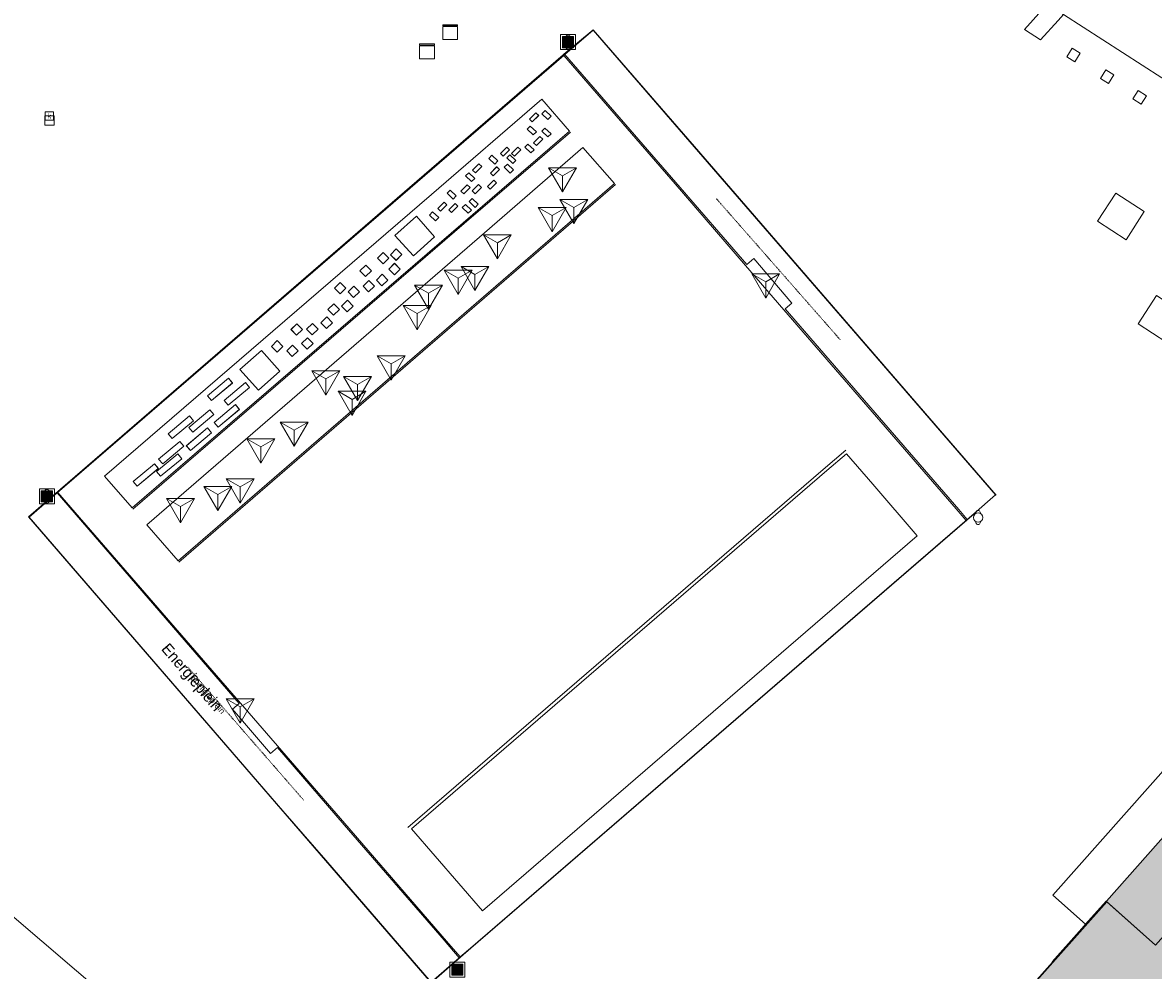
# Model space of a CAD drawing. Header units: millimetres. Extents: x 37131378 to 37737458, y 18584386 to 19114224.
# Tile 35 of 86: x 37468484 to 37529168, y 18963140 to 19013998. Entities that reach past the tile are written whole.
import ezdxf
from ezdxf.enums import TextEntityAlignment as Align

# ---------------------------------------------------------------- set-up
doc = ezdxf.new("R2010")
doc.units = ezdxf.units.MM
doc.header["$LTSCALE"] = 50
doc.linetypes.add('DGN Style 4', pattern=[1.683272, 0.84111, -0.420555, 0.001051, -0.420555])
for name, color, linetype, lineweight in [('afvalbak', 7, 'Continuous', 0), ('B2-WE-IE-MEUBILAIR_WEGMEUBILAIR-S', 252, 'Continuous', 25), ('B2-WE-OG-BEBOUWING-GV', 252, 'Continuous', 13), ('B2-WE-OG-TERREIN_CULTUURSCHEIDING-GV', 252, 'Continuous', 18), ('B2-WE-OG-TOPOGRAFIE-T18', 252, 'Continuous', 18), ('B2-WE-RI-GWA_KOLK-S', 252, 'Continuous', 25), ('B2-WE-RI-HWA_GOOT_LIJNGOOT-G', 252, 'Continuous', 18), ('B2-WE-VH-VERHARDING_ASFALT-GV', 252, 'Continuous', 18), ('B2-WE-VH-VERHARDING_BETON-GV', 252, 'Continuous', 18), ('B2-WE-VH-VERHARDING_STRAATBAKSTEEN-GV', 252, 'Continuous', 18), ('B2-WE-VH-VERHARDING_TEGEL_RUBBER-GV', 252, 'Continuous', 18), ('Bandenlijnen nieuwe situatie', 7, 'Continuous', 13), ('bank', 7, 'Continuous', 0), ('gesloten verharding', 7, 'Continuous', 0), ('Hek', 30, 'DGN Style 4', 0), ('kolk', 7, 'Continuous', 0), ('Lijnafwatering', 7, 'Continuous', 0), ('Openbare_ruimtenaam', 7, 'Continuous', 0), ('pand', 7, 'Continuous', 0), ('speelvoorziening', 7, 'Continuous', 0), ('Voetgangersgebied', 7, 'Continuous', 0), ('Voetpad', 7, 'Continuous', 0)]:
    doc.layers.add(name, color=color, linetype=linetype, lineweight=lineweight)
doc.layers.add('N-XX-OG-TOPOGRAFIE_BEBOUWING-V', color=7, linetype='Continuous', lineweight=18, true_color=0x7b1315)
doc.styles.add('NLCS-ISO', font='txt')
doc.styles.add('NLCS-ISO-M200-T18', font='txt', dxfattribs={"height": 0.36})

# ---------------------------------------------------------------- blocks, each defined once
blk = doc.blocks.new('SIE-WEG_AFVALBAK-SO')
at = {"linetype": 'ByBlock', "lineweight": 18}
h = blk.add_hatch(color=0, dxfattribs=at)
h.dxf.hatch_style = 1
h.paths.add_polyline_path([(-1.5, -1.5), (1.5, -1.5), (1.5, 1.5), (-1.5, 1.5)])
at = {"color": 0, "linetype": 'ByBlock', "lineweight": 18}
for points in [[(-2, -2), (2, -2), (2, 2), (-2, 2)], [(-1.5, -1.5), (1.5, -1.5), (1.5, 1.5), (-1.5, 1.5)]]:
    blk.add_lwpolyline(points, close=True, dxfattribs=at)
blk = doc.blocks.new('SKL-DATA_KAST-SO')
at = {"color": 0, "linetype": 'ByBlock', "lineweight": 18}
for points in [[(-2, 2), (2, 2), (2, 1.68), (-2, 1.68)], [(-2, 1.52), (2, 1.52), (2, -2), (-2, -2)]]:
    blk.add_lwpolyline(points, close=True, dxfattribs=at)
blk = doc.blocks.new('SRI-KOLK-SO')
at = {"color": 0, "linetype": 'ByBlock', "lineweight": 18}
blk.add_lwpolyline([(-1.125, -1.125), (1.125, -1.125), (1.125, 1.125), (-1.125, 1.125)], close=True, dxfattribs=at)
at = {"color": 0, "linetype": 'ByBlock', "lineweight": 18, "style": 'NLCS-ISO'}
blk.add_text('k', height=1.5, dxfattribs=at).set_placement((0, 0), align=Align.MIDDLE_CENTER)
blk = doc.blocks.new('BGT_DRD_ACAD_3_FMEBLOCK3135')
at = {"layer": 'gesloten verharding', "color": 255}
for points in [[(6.77, 4.339), (12.473, 9.253), (10.995, 10.969), (5.064, 5.859), (-12.474, -9.252), (-10.996, -10.968)], [(10.993, 10.189), (11.16, 10.357), (11.485, 10.051), (11.315, 9.882)], [(10.329, 9.903), (10.668, 10.242), (10.819, 10.096), (10.479, 9.758)], [(10.204, 9.36), (10.371, 9.528), (10.696, 9.223), (10.526, 9.054)], [(10.989, 9.248), (11.157, 9.416), (11.482, 9.111), (11.312, 8.941)], [(10.079, 8.392), (10.246, 8.56), (10.571, 8.255), (10.401, 8.085)], [(10.55, 8.628), (10.889, 8.968), (11.04, 8.822), (10.699, 8.483)], [(8.141, 7.793), (8.308, 7.961), (8.633, 7.656), (8.464, 7.486)], [(8.77, 8.055), (9.109, 8.394), (9.26, 8.248), (8.92, 7.91)], [(9.109, 7.822), (9.276, 7.99), (9.601, 7.685), (9.431, 7.515)], [(9.364, 8.052), (9.703, 8.391), (9.854, 8.245), (9.514, 7.907)], [(7.271, 7.159), (7.611, 7.498), (7.761, 7.352), (7.421, 7.014)], [(8.226, 6.995), (8.565, 7.335), (8.716, 7.189), (8.375, 6.85)], [(8.974, 7.313), (9.141, 7.481), (9.466, 7.176), (9.296, 7.006)], [(6.897, 6.857), (7.064, 7.025), (7.389, 6.72), (7.22, 6.55)], [(5.903, 5.919), (6.071, 6.087), (6.396, 5.782), (6.226, 5.612)], [(6.647, 6.041), (6.986, 6.38), (7.137, 6.234), (6.797, 5.896)], [(7.256, 6.043), (7.595, 6.383), (7.746, 6.237), (7.406, 5.898)], [(8.072, 6.282), (8.411, 6.622), (8.562, 6.476), (8.222, 6.138)], [(7.083, 5.471), (7.25, 5.639), (7.575, 5.334), (7.406, 5.164)], [(4.962, 4.751), (5.129, 4.919), (5.454, 4.614), (5.285, 4.444)], [(5.402, 5.101), (5.741, 5.441), (5.892, 5.295), (5.552, 4.956)], [(5.998, 5.035), (6.337, 5.375), (6.488, 5.229), (6.148, 4.891)], [(6.716, 5.155), (6.884, 5.323), (7.208, 5.017), (7.039, 4.848)], [(3.102, 3.661), (4.261, 4.69), (5.236, 3.587), (4.099, 2.562)], [(2.17, 2.434), (2.481, 2.746), (2.785, 2.437), (2.471, 2.131)], [(2.863, 2.625), (3.174, 2.936), (3.478, 2.628), (3.164, 2.321)], [(1.23, 1.75), (1.541, 2.062), (1.844, 1.753), (1.53, 1.447)], [(2.779, 1.848), (3.09, 2.16), (3.393, 1.852), (3.08, 1.545)], [(1.393, 0.935), (1.704, 1.246), (2.007, 0.938), (1.693, 0.631)], [(2.11, 1.262), (2.421, 1.574), (2.724, 1.265), (2.411, 0.959)], [(-0.138, 0.822), (0.172, 1.133), (0.476, 0.825), (0.162, 0.518)], [(0.588, 0.624), (0.898, 0.936), (1.202, 0.627), (0.888, 0.321)], [(0.244, -0.135), (0.555, 0.177), (0.859, -0.132), (0.545, -0.438)], [(-0.488, -0.319), (-0.177, -0.007), (0.127, -0.316), (-0.187, -0.622)], [(-2.472, -1.398), (-2.162, -1.087), (-1.858, -1.395), (-2.172, -1.702)], [(-1.633, -1.373), (-1.323, -1.061), (-1.019, -1.369), (-1.333, -1.676)], [(-0.867, -1.027), (-0.557, -0.716), (-0.253, -1.024), (-0.567, -1.331)], [(-3.518, -2.299), (-3.207, -1.987), (-2.904, -2.296), (-3.217, -2.602)], [(-2.704, -2.543), (-2.393, -2.231), (-2.089, -2.539), (-2.403, -2.846)], [(-1.905, -2.146), (-1.595, -1.835), (-1.291, -2.143), (-1.605, -2.45)], [(-5.21, -3.544), (-4.051, -2.514), (-3.076, -3.618), (-4.214, -4.642)], [(-6.742, -5.208), (-6.959, -4.957), (-5.819, -4.001), (-5.606, -4.261)], [(-5.843, -5.45), (-6.061, -5.199), (-4.921, -4.243), (-4.707, -4.503)], [(-6.381, -6.629), (-6.598, -6.378), (-5.459, -5.422), (-5.245, -5.682)], [(-8.85, -7.233), (-9.067, -6.982), (-7.927, -6.026), (-7.713, -6.286)], [(-7.744, -6.9), (-7.962, -6.649), (-6.822, -5.693), (-6.608, -5.953)], [(-7.872, -7.882), (-8.089, -7.631), (-6.949, -6.675), (-6.735, -6.935)], [(-9.357, -8.602), (-9.575, -8.351), (-8.435, -7.394), (-8.221, -7.655)], [(-9.476, -9.269), (-9.693, -9.018), (-8.553, -8.062), (-8.339, -8.322)], [(-10.728, -9.799), (-10.945, -9.548), (-9.805, -8.592), (-9.592, -8.852)]]:
    blk.add_lwpolyline(points, close=True, dxfattribs=at)
blk = doc.blocks.new('BGT_DRD_ACAD_3_FMEBLOCK8997')
at = {"layer": 'Voetgangersgebied', "color": 255}
for points in [[(-0.5065, -46.7055), (1.3015, -37.9915), (13.8435, -48.7065)], [(58.8695, -45.9825), (60.8995, -43.7015), (60.8625, -43.6685), (62.4635, -41.8695), (62.6575, -41.6505), (60.9055, -40.0915), (69.9265, -29.9145)], [(69.9215, 1.7395), (61.4745, 7.1715)], [(61.1785, 6.8445), (60.2395, 5.8065), (59.3785, 6.3685), (60.3125, 7.3945)]]:
    blk.add_lwpolyline(points, dxfattribs=at)
for points in [[(7.4755, -18.4985), (26.8005, -1.8145), (34.6615, 4.9725), (34.7185, 5.0215), (36.2305, 6.3305), (41.6555, 0.0635), (57.8225, -18.6115), (56.6585, -19.6195), (56.3105, -19.9205), (29.6465, -42.9305), (29.1015, -43.4015), (29.0435, -43.4515), (27.5325, -44.7575), (21.8795, -38.2165), (19.5815, -35.5595), (5.9645, -19.8045)], [(62.0885, 4.6265), (61.6505, 4.8975), (61.9385, 5.3625), (62.3765, 5.0915)], [(63.8895, 3.4715), (63.4645, 3.7365), (63.7485, 4.1915), (64.1735, 3.9265)], [(65.6405, 2.3545), (65.1935, 2.6365), (65.4755, 3.0845), (65.9225, 2.8025)], [(64.8355, -4.9145), (63.3035, -3.9285), (64.2755, -2.4185), (65.8075, -3.4045)], [(67.0205, -10.4325), (65.4765, -9.4345), (66.4625, -7.9085), (68.0065, -8.9065)]]:
    blk.add_lwpolyline(points, close=True, dxfattribs=at)

msp = doc.modelspace()

# ---------------------------------------------------------------- hatches: boundary and pattern name
at = {"layer": 'N-XX-OG-TOPOGRAFIE_BEBOUWING-V'}
h = msp.add_hatch(color=253, dxfattribs=at)
h.dxf.hatch_style = 1
h.paths.add_polyline_path([(37535957.2998, 18972006.6936), (37533312.596, 18974360.2287), (37526646.5547, 18966839.1383), (37529276.1828, 18964499.0191)], flags=17)
h.paths.add_polyline_path([(37557985.695, 18957687.3384), (37560739.6901, 18955257.3361), (37570638.6922, 18966512.3365), (37557015.6973, 18978570.3379), (37557203.6934, 18979998.337), (37556643.6964, 18980998.337), (37556161.6947, 18981278.3355), (37555695.6958, 18981434.3412), (37555203.6934, 18981433.3358), (37554738.6923, 18981275.342), (37554405.6966, 18981023.3426), (37554366.3237, 18980981.3389), (37551801.6902, 18978245.3398), (37548702.9388, 18980981.3389), (37543421.6943, 18985644.3396), (37543420.9914, 18985643.555), (37539272.062, 18980981.3389), (37536281.8712, 18977621.2152), (37533312.8055, 18974360.0422), (37533394.9791, 18974286.9156), (37535957.2998, 18972006.6936), (37529276.1828, 18964499.0191), (37526669.0048, 18966819.1599), (37516820.0661, 18955752.212), (37516819.4673, 18955751.5365), (37509406.6943, 18947421.3396), (37509407.2823, 18947420.8214), (37531619.2438, 18927893.7344), (37531619.6955, 18927893.3409), (37540932.5749, 18938235.5504), (37546573.6674, 18944747.3288), (37551296.6936, 18950165.3413)])

# ---------------------------------------------------------------- linework, layer by layer
at = {"layer": 'afvalbak', "color": 30, "true_color": 0xf07a00}
for centre in [(37497754.6937, 19012951.3389), (37469787.6937, 18988578.3389), (37519759.6937, 18987440.3389)]:
    msp.add_circle(centre, 250, dxfattribs=at)
for centre, start, end in [((37497754.6937, 19013201.3389), 345.522488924, 194.477513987), ((37497754.6937, 19012701.3389), 165.522488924, 14.477513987), ((37469787.6937, 18988828.3389), 345.522488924, 194.477513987), ((37469787.6937, 18988328.3389), 165.522488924, 14.477513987), ((37519759.6937, 18987690.3389), 345.522488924, 194.477513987), ((37519759.6937, 18987190.3389), 165.522488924, 14.477513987)]:
    msp.add_arc(centre, 125, start, end, dxfattribs=at)
at = {"layer": 'B2-WE-OG-BEBOUWING-GV'}
msp.add_lwpolyline([(37529275.6937, 18964499.3389), (37526631.6937, 18966852.3389), (37525528.6937, 18965613.3389), (37525334.6937, 18965394.3389), (37523733.6937, 18963595.3389), (37523770.6937, 18963562.3389), (37521740.6937, 18961281.3389), (37517911.6937, 18956978.3389), (37516819.6937, 18955751.3389), (37516783.6937, 18955711.3389), (37513495.6937, 18952017.3389), (37513403.6937, 18951913.3389), (37511956.6937, 18950287.3389), (37511895.6937, 18950218.3389), (37509406.6937, 18947421.3389), (37509734.6937, 18947132.3389), (37531619.6937, 18927893.3389)], dxfattribs=at)
at = {"layer": 'B2-WE-OG-TERREIN_CULTUURSCHEIDING-GV'}
msp.add_lwpolyline([(37471816.6937, 18942563.3389), (37473142.6937, 18946852.3389), (37473274.6937, 18947285.3389), (37476714.6937, 18958557.3389), (37464172.6937, 18969272.3389), (37462364.6937, 18960558.3389), (37460240.6937, 18950344.3389), (37461827.6937, 18948430.3389), (37463492.6937, 18946648.3389), (37464606.6937, 18945581.3389), (37465443.6937, 18944726.3389), (37466837.6937, 18946355.3389), (37468520.6937, 18944936.3389), (37467113.6937, 18943309.3389), (37468115.6937, 18942508.3389), (37469945.6937, 18943132.3389), (37470927.6937, 18942833.3389)], close=True, dxfattribs=at)
at = {"layer": 'B2-WE-RI-HWA_GOOT_LIJNGOOT-G'}
for points in [[(37489633.6937, 19005483.3389), (37497497.6937, 19012276.3389), (37497534.6937, 19012308.3389), (37499101.6937, 19013618.3389), (37504534.6937, 19007343.3389)], [(37497532.6937, 19012236.3389), (37497494.6937, 19012280.3389)], [(37503499.6937, 19005338.3389), (37497532.6937, 19012236.3389)], [(37497885.6937, 19008126.3389), (37492183.6937, 19003211.3389)], [(37520729.6937, 18988638.3389), (37504534.6937, 19007343.3389)], [(37489633.6937, 19005483.3389), (37484101.6937, 19000704.3389), (37468802.6937, 18987473.3389), (37482343.6937, 18971802.3389)], [(37494983.6937, 19000718.3389), (37500299.6937, 19005317.3389)], [(37509341.6937, 18998585.3389), (37507282.6937, 19000965.3389), (37503499.6937, 19005338.3389)], [(37492183.6937, 19003211.3389), (37474404.6937, 18987886.3389)], [(37476870.6937, 18985046.3389), (37494983.6937, 19000718.3389)], [(37518577.6937, 18987908.3389), (37509341.6937, 18998585.3389)], [(37512655.6937, 18991053.3389), (37511451.6937, 18990016.3389)], [(37511451.6937, 18990016.3389), (37489157.6937, 18970814.3389)], [(37470372.6937, 18988777.3389), (37485771.6937, 18971015.3389)], [(37492545.6937, 18964325.3389), (37519558.6937, 18987636.3389)], [(37482343.6937, 18971802.3389), (37484740.6937, 18969028.3389)], [(37485771.6937, 18971015.3389), (37491235.6937, 18964712.3389)], [(37484740.6937, 18969028.3389), (37490402.6937, 18962475.3389), (37491988.6937, 18963844.3389)], [(37491235.6937, 18964712.3389), (37491972.6937, 18963862.3389)], [(37491972.6937, 18963862.3389), (37491988.6937, 18963844.3389)], [(37491988.6937, 18963844.3389), (37492545.6937, 18964325.3389)], [(37491988.6937, 18963844.3389), (37491993.6937, 18963838.3389)]]:
    msp.add_lwpolyline(points, dxfattribs=at)
at = {"layer": 'B2-WE-VH-VERHARDING_ASFALT-GV'}
for points in [[(37470346.6937, 18988765.3389), (37480110.6937, 18977469.3389), (37479739.6937, 18977148.3389), (37481783.6937, 18974771.3389), (37482160.6937, 18975097.3389), (37485740.6937, 18970955.3389), (37491102.6937, 18964752.3389), (37491914.6937, 18963812.3389), (37491972.6937, 18963862.3389), (37492517.6937, 18964333.3389), (37519181.6937, 18987343.3389), (37518730.6937, 18987864.3389), (37509403.6937, 18998638.3389), (37509762.6937, 18998949.3389), (37507725.6937, 19001348.3389), (37507343.6937, 19001017.3389), (37503537.6937, 19005413.3389), (37497589.6937, 19012285.3389), (37497532.6937, 19012236.3389), (37489671.6937, 19005449.3389)], [(37492129.6937, 19003259.3389), (37474363.6937, 18987952.3389), (37472885.6937, 18989668.3389), (37490423.6937, 19004779.3389), (37496354.6937, 19009889.3389), (37497832.6937, 19008173.3389)], [(37494930.6937, 19000765.3389), (37476839.6937, 18985112.3389), (37475158.6937, 18987055.3389), (37492996.6937, 19002487.3389), (37498553.6937, 19007294.3389), (37500240.6937, 19005360.3389)], [(37511650.6937, 18989957.3389), (37512700.6937, 18990862.3389), (37514106.6937, 18989230.3389), (37516495.6937, 18986459.3389), (37493155.6937, 18966341.3389), (37489360.6937, 18970744.3389)]]:
    msp.add_lwpolyline(points, close=True, dxfattribs=at)
at = {"layer": 'B2-WE-VH-VERHARDING_BETON-GV'}
for points in [[(37497589.6937, 19012285.3389), (37503537.6937, 19005413.3389), (37507343.6937, 19001017.3389), (37507725.6937, 19001348.3389), (37509762.6937, 18998949.3389), (37509403.6937, 18998638.3389), (37518730.6937, 18987864.3389), (37519181.6937, 18987343.3389), (37519529.6937, 18987644.3389), (37520693.6937, 18988652.3389), (37504526.6937, 19007327.3389), (37499101.6937, 19013594.3389)], [(37490423.6937, 19004779.3389), (37472885.6937, 18989668.3389), (37474363.6937, 18987952.3389), (37492129.6937, 19003259.3389), (37497832.6937, 19008173.3389), (37496354.6937, 19009889.3389)], [(37492996.6937, 19002487.3389), (37475158.6937, 18987055.3389), (37476839.6937, 18985112.3389), (37494930.6937, 19000765.3389), (37500240.6937, 19005360.3389), (37498553.6937, 19007294.3389)], [(37485740.6937, 18970955.3389), (37482160.6937, 18975097.3389), (37481783.6937, 18974771.3389), (37479739.6937, 18977148.3389), (37480110.6937, 18977469.3389), (37470346.6937, 18988765.3389), (37468835.6937, 18987459.3389), (37482452.6937, 18971704.3389), (37484750.6937, 18969047.3389), (37490403.6937, 18962506.3389), (37491914.6937, 18963812.3389), (37491102.6937, 18964752.3389)]]:
    msp.add_lwpolyline(points, close=True, dxfattribs=at)
at = {"layer": 'B2-WE-VH-VERHARDING_STRAATBAKSTEEN-GV'}
for points in [[(37427541.6937, 19061833.3389), (37438291.6937, 19057605.3389), (37439268.6937, 19057235.3389), (37450037.6937, 19052951.3389), (37451015.6937, 19052581.3389), (37461692.6937, 19048396.3389), (37462636.6937, 19047994.3389), (37473404.6937, 19043816.3389), (37474364.6937, 19043432.3389), (37485289.6937, 19039141.3389), (37486238.6937, 19038744.3389), (37495527.6937, 19032850.3389), (37496384.6937, 19032312.3389), (37504730.6937, 19026988.3389), (37505573.6937, 19026444.3389), (37512198.6937, 19022181.3389), (37514083.6937, 19020968.3389), (37514952.6937, 19020429.3389), (37523480.6937, 19014985.3389), (37524345.6937, 19014435.3389), (37532792.6937, 19009003.3389)], [(37524049.6937, 19014108.3389), (37523110.6937, 19013070.3389), (37522249.6937, 19013632.3389), (37523183.6937, 19014658.3389)], [(37532792.6937, 19009003.3389), (37524345.6937, 19014435.3389)], [(37521740.6937, 18961281.3389), (37523770.6937, 18963562.3389), (37523733.6937, 18963595.3389), (37525334.6937, 18965394.3389), (37525528.6937, 18965613.3389), (37523776.6937, 18967172.3389), (37532797.6937, 18977349.3389)], [(37462364.6937, 18960558.3389), (37464172.6937, 18969272.3389), (37476714.6937, 18958557.3389)]]:
    msp.add_lwpolyline(points, dxfattribs=at)
for points in [[(37470346.6937, 18988765.3389), (37489671.6937, 19005449.3389), (37497532.6937, 19012236.3389), (37497589.6937, 19012285.3389), (37499101.6937, 19013594.3389), (37504526.6937, 19007327.3389), (37520693.6937, 18988652.3389), (37519529.6937, 18987644.3389), (37519181.6937, 18987343.3389), (37492517.6937, 18964333.3389), (37491972.6937, 18963862.3389), (37491914.6937, 18963812.3389), (37490403.6937, 18962506.3389), (37484750.6937, 18969047.3389), (37482452.6937, 18971704.3389), (37468835.6937, 18987459.3389)], [(37524959.6937, 19011890.3389), (37524521.6937, 19012161.3389), (37524809.6937, 19012626.3389), (37525247.6937, 19012355.3389)], [(37526760.6937, 19010735.3389), (37526335.6937, 19011000.3389), (37526619.6937, 19011455.3389), (37527044.6937, 19011190.3389)], [(37528511.6937, 19009618.3389), (37528064.6937, 19009900.3389), (37528346.6937, 19010348.3389), (37528793.6937, 19010066.3389)], [(37527706.6937, 19002349.3389), (37526174.6937, 19003335.3389), (37527146.6937, 19004845.3389), (37528678.6937, 19003859.3389)], [(37529891.6937, 18996831.3389), (37528347.6937, 18997829.3389), (37529333.6937, 18999355.3389), (37530877.6937, 18998357.3389)]]:
    msp.add_lwpolyline(points, close=True, dxfattribs=at)
at = {"layer": 'B2-WE-VH-VERHARDING_TEGEL_RUBBER-GV'}
msp.add_lwpolyline([(37514106.6937, 18989230.3389), (37512700.6937, 18990862.3389), (37511650.6937, 18989957.3389), (37489360.6937, 18970744.3389), (37493155.6937, 18966341.3389), (37516495.6937, 18986459.3389)], close=True, dxfattribs=at)
at = {"layer": 'Bandenlijnen nieuwe situatie', "flags": 128}
for points in [[(37584031.1517, 18923000.7933), (37606101.6937, 18947839.3389), (37594372.6228, 18958152.1598), (37574215.6476, 18935191.5165), (37556714.8009, 18950681.102), (37574054.3093, 18970395.8377), (37545893.8826, 18988403.8779), (37543421.6937, 18985644.3389), (37533312.6937, 18974360.3389), (37516819.4673, 18955751.5365), (37509406.6937, 18947421.3389), (37531619.6937, 18927893.3389), (37541722.956, 18939113.2921)], [(37533394.9791, 18974286.9156), (37535957.2998, 18972006.6936), (37529276.1828, 18964499.0191), (37526669.0048, 18966819.1599)], [(37509428.4928, 18947446.5297), (37526669.0048, 18966819.1599)]]:
    msp.add_lwpolyline(points, dxfattribs=at)
at = {"layer": 'bank', "color": 30, "true_color": 0xf07a00}
for p, q in [((37496711.6937, 19006213.3389), (37498211.6937, 19006213.3389)), ((37496711.6937, 19006213.3389), (37497461.6937, 19005781.3389)), ((37496711.6937, 19006213.3389), (37497461.6937, 19004914.3389)), ((37498211.6937, 19006213.3389), (37497461.6937, 19004914.3389)), ((37498211.6937, 19006213.3389), (37497461.6937, 19005780.3389)), ((37497461.6937, 19004914.3389), (37497461.6937, 19005781.3389)), ((37497311.6937, 19004513.3389), (37498811.6937, 19004513.3389)), ((37497311.6937, 19004513.3389), (37498061.6937, 19004081.3389)), ((37497311.6937, 19004513.3389), (37498061.6937, 19003214.3389)), ((37498811.6937, 19004513.3389), (37498061.6937, 19003214.3389)), ((37498811.6937, 19004513.3389), (37498061.6937, 19004080.3389)), ((37496151.6937, 19004073.3389), (37497651.6937, 19004073.3389)), ((37496151.6937, 19004073.3389), (37496901.6937, 19003641.3389)), ((37496151.6937, 19004073.3389), (37496901.6937, 19002774.3389)), ((37497651.6937, 19004073.3389), (37496901.6937, 19002774.3389)), ((37497651.6937, 19004073.3389), (37496901.6937, 19003640.3389)), ((37498061.6937, 19003214.3389), (37498061.6937, 19004081.3389)), ((37496901.6937, 19002774.3389), (37496901.6937, 19003641.3389)), ((37493211.6937, 19002613.3389), (37494711.6937, 19002613.3389)), ((37493211.6937, 19002613.3389), (37493961.6937, 19002181.3389)), ((37493211.6937, 19002613.3389), (37493961.6937, 19001314.3389)), ((37494711.6937, 19002613.3389), (37493961.6937, 19001314.3389)), ((37494711.6937, 19002613.3389), (37493961.6937, 19002180.3389)), ((37493961.6937, 19001314.3389), (37493961.6937, 19002181.3389)), ((37492011.6937, 19000913.3389), (37493511.6937, 19000913.3389)), ((37492011.6937, 19000913.3389), (37492761.6937, 19000481.3389)), ((37492011.6937, 19000913.3389), (37492761.6937, 18999614.3389)), ((37493511.6937, 19000913.3389), (37492761.6937, 18999614.3389)), ((37493511.6937, 19000913.3389), (37492761.6937, 19000480.3389)), ((37491111.6937, 19000713.3389), (37492611.6937, 19000713.3389)), ((37491111.6937, 19000713.3389), (37491861.6937, 19000281.3389)), ((37491111.6937, 19000713.3389), (37491861.6937, 18999414.3389)), ((37492611.6937, 19000713.3389), (37491861.6937, 18999414.3389)), ((37492611.6937, 19000713.3389), (37491861.6937, 19000280.3389)), ((37491861.6937, 18999414.3389), (37491861.6937, 19000281.3389)), ((37492761.6937, 18999614.3389), (37492761.6937, 19000481.3389)), ((37489511.6937, 18999913.3389), (37491011.6937, 18999913.3389)), ((37489511.6937, 18999913.3389), (37490261.6937, 18999481.3389)), ((37489511.6937, 18999913.3389), (37490261.6937, 18998614.3389)), ((37491011.6937, 18999913.3389), (37490261.6937, 18998614.3389)), ((37491011.6937, 18999913.3389), (37490261.6937, 18999480.3389)), ((37490261.6937, 18998614.3389), (37490261.6937, 18999481.3389)), ((37488911.6937, 18998813.3389), (37490411.6937, 18998813.3389)), ((37488911.6937, 18998813.3389), (37489661.6937, 18998381.3389)), ((37488911.6937, 18998813.3389), (37489661.6937, 18997514.3389)), ((37490411.6937, 18998813.3389), (37489661.6937, 18997514.3389)), ((37490411.6937, 18998813.3389), (37489661.6937, 18998380.3389)), ((37489661.6937, 18997514.3389), (37489661.6937, 18998381.3389)), ((37487511.6937, 18996113.3389), (37489011.6937, 18996113.3389)), ((37487511.6937, 18996113.3389), (37488261.6937, 18995681.3389)), ((37487511.6937, 18996113.3389), (37488261.6937, 18994814.3389)), ((37489011.6937, 18996113.3389), (37488261.6937, 18994814.3389)), ((37489011.6937, 18996113.3389), (37488261.6937, 18995680.3389)), ((37484011.6937, 18995313.3389), (37485511.6937, 18995313.3389)), ((37484011.6937, 18995313.3389), (37484761.6937, 18994881.3389)), ((37484011.6937, 18995313.3389), (37484761.6937, 18994014.3389)), ((37485511.6937, 18995313.3389), (37484761.6937, 18994014.3389)), ((37485511.6937, 18995313.3389), (37484761.6937, 18994880.3389)), ((37488261.6937, 18994814.3389), (37488261.6937, 18995681.3389)), ((37484761.6937, 18994014.3389), (37484761.6937, 18994881.3389)), ((37485711.6937, 18995013.3389), (37487211.6937, 18995013.3389)), ((37485711.6937, 18995013.3389), (37486461.6937, 18994581.3389)), ((37485711.6937, 18995013.3389), (37486461.6937, 18993714.3389)), ((37487211.6937, 18995013.3389), (37486461.6937, 18993714.3389)), ((37487211.6937, 18995013.3389), (37486461.6937, 18994580.3389)), ((37485411.6937, 18994213.3389), (37486911.6937, 18994213.3389)), ((37485411.6937, 18994213.3389), (37486161.6937, 18993781.3389)), ((37485411.6937, 18994213.3389), (37486161.6937, 18992914.3389)), ((37486911.6937, 18994213.3389), (37486161.6937, 18992914.3389)), ((37486911.6937, 18994213.3389), (37486161.6937, 18993780.3389)), ((37486461.6937, 18993714.3389), (37486461.6937, 18994581.3389)), ((37486161.6937, 18992914.3389), (37486161.6937, 18993781.3389)), ((37482311.6937, 18992563.3389), (37483811.6937, 18992563.3389)), ((37482311.6937, 18992563.3389), (37483061.6937, 18992131.3389)), ((37482311.6937, 18992563.3389), (37483061.6937, 18991264.3389)), ((37483811.6937, 18992563.3389), (37483061.6937, 18991264.3389)), ((37483811.6937, 18992563.3389), (37483061.6937, 18992130.3389)), ((37483061.6937, 18991264.3389), (37483061.6937, 18992131.3389)), ((37480511.6937, 18991663.3389), (37482011.6937, 18991663.3389)), ((37480511.6937, 18991663.3389), (37481261.6937, 18991231.3389)), ((37480511.6937, 18991663.3389), (37481261.6937, 18990364.3389)), ((37482011.6937, 18991663.3389), (37481261.6937, 18990364.3389)), ((37482011.6937, 18991663.3389), (37481261.6937, 18991230.3389)), ((37481261.6937, 18990364.3389), (37481261.6937, 18991231.3389)), ((37479411.6937, 18989513.3389), (37480911.6937, 18989513.3389)), ((37479411.6937, 18989513.3389), (37480161.6937, 18989081.3389)), ((37479411.6937, 18989513.3389), (37480161.6937, 18988214.3389)), ((37480911.6937, 18989513.3389), (37480161.6937, 18988214.3389)), ((37480911.6937, 18989513.3389), (37480161.6937, 18989080.3389)), ((37478211.6937, 18989113.3389), (37479711.6937, 18989113.3389)), ((37478211.6937, 18989113.3389), (37478961.6937, 18988681.3389)), ((37478211.6937, 18989113.3389), (37478961.6937, 18987814.3389)), ((37479711.6937, 18989113.3389), (37478961.6937, 18987814.3389)), ((37479711.6937, 18989113.3389), (37478961.6937, 18988680.3389)), ((37478961.6937, 18987814.3389), (37478961.6937, 18988681.3389)), ((37480161.6937, 18988214.3389), (37480161.6937, 18989081.3389)), ((37476211.6937, 18988463.3389), (37477711.6937, 18988463.3389)), ((37476211.6937, 18988463.3389), (37476961.6937, 18988031.3389)), ((37476211.6937, 18988463.3389), (37476961.6937, 18987164.3389)), ((37477711.6937, 18988463.3389), (37476961.6937, 18987164.3389)), ((37477711.6937, 18988463.3389), (37476961.6937, 18988030.3389)), ((37476961.6937, 18987164.3389), (37476961.6937, 18988031.3389))]:
    msp.add_line(p, q, dxfattribs=at)
at = {"layer": 'gesloten verharding', "color": 255, "flags": 128}
for points in [[(37524809.6937, 19012626.3389), (37524521.6937, 19012161.3389), (37524959.6937, 19011890.3389), (37525247.6937, 19012355.3389), (37524809.6937, 19012626.3389)], [(37526619.6937, 19011455.3389), (37526335.6937, 19011000.3389), (37526760.6937, 19010735.3389), (37527044.6937, 19011190.3389), (37526619.6937, 19011455.3389)], [(37528346.6937, 19010348.3389), (37528064.6937, 19009900.3389), (37528511.6937, 19009618.3389), (37528793.6937, 19010066.3389), (37528346.6937, 19010348.3389)], [(37496352.6937, 19009109.3389), (37496674.6937, 19008802.3389), (37496844.6937, 19008971.3389), (37496519.6937, 19009277.3389), (37496352.6937, 19009109.3389)], [(37495688.6937, 19008823.3389), (37495838.6937, 19008678.3389), (37496178.6937, 19009016.3389), (37496027.6937, 19009162.3389), (37495688.6937, 19008823.3389)], [(37495563.6937, 19008280.3389), (37495885.6937, 19007974.3389), (37496055.6937, 19008143.3389), (37495730.6937, 19008448.3389), (37495563.6937, 19008280.3389)], [(37496348.6937, 19008168.3389), (37496671.6937, 19007861.3389), (37496841.6937, 19008031.3389), (37496516.6937, 19008336.3389), (37496348.6937, 19008168.3389)], [(37495438.6937, 19007312.3389), (37495760.6937, 19007005.3389), (37495930.6937, 19007175.3389), (37495605.6937, 19007480.3389), (37495438.6937, 19007312.3389)], [(37495909.6937, 19007548.3389), (37496058.6937, 19007403.3389), (37496399.6937, 19007742.3389), (37496248.6937, 19007888.3389), (37495909.6937, 19007548.3389)], [(37492996.6937, 19002487.3389), (37475158.6937, 18987055.3389), (37476839.6937, 18985112.3389), (37494930.6937, 19000765.3389), (37500240.6937, 19005360.3389), (37498553.6937, 19007294.3389), (37492996.6937, 19002487.3389)], [(37493500.6937, 19006713.3389), (37493823.6937, 19006406.3389), (37493992.6937, 19006576.3389), (37493667.6937, 19006881.3389), (37493500.6937, 19006713.3389)], [(37494129.6937, 19006975.3389), (37494279.6937, 19006830.3389), (37494619.6937, 19007168.3389), (37494468.6937, 19007314.3389), (37494129.6937, 19006975.3389)], [(37494468.6937, 19006742.3389), (37494790.6937, 19006435.3389), (37494960.6937, 19006605.3389), (37494635.6937, 19006910.3389), (37494468.6937, 19006742.3389)], [(37494723.6937, 19006972.3389), (37494873.6937, 19006827.3389), (37495213.6937, 19007165.3389), (37495062.6937, 19007311.3389), (37494723.6937, 19006972.3389)], [(37492630.6937, 19006079.3389), (37492780.6937, 19005934.3389), (37493120.6937, 19006272.3389), (37492970.6937, 19006418.3389), (37492630.6937, 19006079.3389)], [(37493585.6937, 19005915.3389), (37493734.6937, 19005770.3389), (37494075.6937, 19006109.3389), (37493924.6937, 19006255.3389), (37493585.6937, 19005915.3389)], [(37494333.6937, 19006233.3389), (37494655.6937, 19005926.3389), (37494825.6937, 19006096.3389), (37494500.6937, 19006401.3389), (37494333.6937, 19006233.3389)], [(37492256.6937, 19005777.3389), (37492579.6937, 19005470.3389), (37492748.6937, 19005640.3389), (37492423.6937, 19005945.3389), (37492256.6937, 19005777.3389)], [(37492006.6937, 19004961.3389), (37492156.6937, 19004816.3389), (37492496.6937, 19005154.3389), (37492345.6937, 19005300.3389), (37492006.6937, 19004961.3389)], [(37492615.6937, 19004963.3389), (37492765.6937, 19004818.3389), (37493105.6937, 19005157.3389), (37492954.6937, 19005303.3389), (37492615.6937, 19004963.3389)], [(37493431.6937, 19005202.3389), (37493581.6937, 19005058.3389), (37493921.6937, 19005396.3389), (37493770.6937, 19005542.3389), (37493431.6937, 19005202.3389)], [(37491262.6937, 19004839.3389), (37491585.6937, 19004532.3389), (37491755.6937, 19004702.3389), (37491430.6937, 19005007.3389), (37491262.6937, 19004839.3389)], [(37492442.6937, 19004391.3389), (37492765.6937, 19004084.3389), (37492934.6937, 19004254.3389), (37492609.6937, 19004559.3389), (37492442.6937, 19004391.3389)], [(37490321.6937, 19003671.3389), (37490644.6937, 19003364.3389), (37490813.6937, 19003534.3389), (37490488.6937, 19003839.3389), (37490321.6937, 19003671.3389)], [(37490761.6937, 19004021.3389), (37490911.6937, 19003876.3389), (37491251.6937, 19004215.3389), (37491100.6937, 19004361.3389), (37490761.6937, 19004021.3389)], [(37491357.6937, 19003955.3389), (37491507.6937, 19003811.3389), (37491847.6937, 19004149.3389), (37491696.6937, 19004295.3389), (37491357.6937, 19003955.3389)], [(37492075.6937, 19004075.3389), (37492398.6937, 19003768.3389), (37492567.6937, 19003937.3389), (37492243.6937, 19004243.3389), (37492075.6937, 19004075.3389)], [(37488461.6937, 19002581.3389), (37489458.6937, 19001482.3389), (37490595.6937, 19002507.3389), (37489620.6937, 19003610.3389), (37488461.6937, 19002581.3389)], [(37487529.6937, 19001354.3389), (37487830.6937, 19001051.3389), (37488144.6937, 19001357.3389), (37487840.6937, 19001666.3389), (37487529.6937, 19001354.3389)], [(37488222.6937, 19001545.3389), (37488523.6937, 19001241.3389), (37488837.6937, 19001548.3389), (37488533.6937, 19001856.3389), (37488222.6937, 19001545.3389)], [(37486589.6937, 19000670.3389), (37486889.6937, 19000367.3389), (37487203.6937, 19000673.3389), (37486900.6937, 19000982.3389), (37486589.6937, 19000670.3389)], [(37488138.6937, 19000768.3389), (37488439.6937, 19000465.3389), (37488752.6937, 19000772.3389), (37488449.6937, 19001080.3389), (37488138.6937, 19000768.3389)], [(37486752.6937, 18999855.3389), (37487052.6937, 18999551.3389), (37487366.6937, 18999858.3389), (37487063.6937, 19000166.3389), (37486752.6937, 18999855.3389)], [(37487469.6937, 19000182.3389), (37487770.6937, 18999879.3389), (37488083.6937, 19000185.3389), (37487780.6937, 19000494.3389), (37487469.6937, 19000182.3389)], [(37485221.6937, 18999742.3389), (37485521.6937, 18999438.3389), (37485835.6937, 18999745.3389), (37485531.6937, 19000053.3389), (37485221.6937, 18999742.3389)], [(37485947.6937, 18999544.3389), (37486247.6937, 18999241.3389), (37486561.6937, 18999547.3389), (37486257.6937, 18999856.3389), (37485947.6937, 18999544.3389)], [(37485603.6937, 18998785.3389), (37485904.6937, 18998482.3389), (37486218.6937, 18998788.3389), (37485914.6937, 18999097.3389), (37485603.6937, 18998785.3389)], [(37484871.6937, 18998601.3389), (37485172.6937, 18998298.3389), (37485486.6937, 18998604.3389), (37485182.6937, 18998913.3389), (37484871.6937, 18998601.3389)], [(37483726.6937, 18997547.3389), (37484026.6937, 18997244.3389), (37484340.6937, 18997551.3389), (37484036.6937, 18997859.3389), (37483726.6937, 18997547.3389)], [(37484492.6937, 18997893.3389), (37484792.6937, 18997589.3389), (37485106.6937, 18997896.3389), (37484802.6937, 18998204.3389), (37484492.6937, 18997893.3389)], [(37483454.6937, 18996774.3389), (37483754.6937, 18996470.3389), (37484068.6937, 18996777.3389), (37483764.6937, 18997085.3389), (37483454.6937, 18996774.3389)], [(37514106.6937, 18989230.3389), (37512700.6937, 18990862.3389), (37511650.6937, 18989957.3389), (37489360.6937, 18970744.3389), (37493155.6937, 18966341.3389), (37516495.6937, 18986459.3389), (37514106.6937, 18989230.3389)]]:
    msp.add_lwpolyline(points, close=True, dxfattribs=at)
at = {"layer": 'gesloten verharding', "color": 255}
for points in [[(37482887.6937, 18997522.3389), (37483187.6937, 18997218.3389), (37483501.6937, 18997525.3389), (37483197.6937, 18997833.3389)], [(37481841.6937, 18996621.3389), (37482142.6937, 18996318.3389), (37482455.6937, 18996624.3389), (37482152.6937, 18996933.3389)], [(37482655.6937, 18996377.3389), (37482956.6937, 18996074.3389), (37483270.6937, 18996381.3389), (37482966.6937, 18996689.3389)], [(37480149.6937, 18995376.3389), (37481145.6937, 18994278.3389), (37482283.6937, 18995302.3389), (37481308.6937, 18996406.3389)], [(37478617.6937, 18993712.3389), (37479753.6937, 18994659.3389), (37479540.6937, 18994919.3389), (37478400.6937, 18993963.3389)], [(37479516.6937, 18993470.3389), (37480652.6937, 18994417.3389), (37480438.6937, 18994677.3389), (37479298.6937, 18993721.3389)], [(37478978.6937, 18992291.3389), (37480114.6937, 18993238.3389), (37479900.6937, 18993498.3389), (37478761.6937, 18992542.3389)], [(37476509.6937, 18991687.3389), (37477646.6937, 18992634.3389), (37477432.6937, 18992894.3389), (37476292.6937, 18991938.3389)], [(37477615.6937, 18992020.3389), (37478751.6937, 18992967.3389), (37478537.6937, 18993227.3389), (37477397.6937, 18992271.3389)], [(37477487.6937, 18991038.3389), (37478624.6937, 18991985.3389), (37478410.6937, 18992245.3389), (37477270.6937, 18991289.3389)], [(37476002.6937, 18990318.3389), (37477138.6937, 18991265.3389), (37476924.6937, 18991526.3389), (37475784.6937, 18990569.3389)], [(37475883.6937, 18989651.3389), (37477020.6937, 18990598.3389), (37476806.6937, 18990858.3389), (37475666.6937, 18989902.3389)], [(37474631.6937, 18989121.3389), (37475767.6937, 18990068.3389), (37475554.6937, 18990328.3389), (37474414.6937, 18989372.3389)]]:
    msp.add_lwpolyline(points, close=True, dxfattribs=at)
at = {"layer": 'Hek', "color": 30}
for p, q in [((37512361.6937, 18996981.3389), (37505697.6937, 19004570.3389)), ((37483561.6937, 18972281.3389), (37477355.6937, 18979408.3389))]:
    msp.add_line(p, q, dxfattribs=at)
at = {"layer": 'kolk', "color": 30, "true_color": 0xf07a00}
for p, q in [((37469668.6937, 19008493.3389), (37469668.6937, 19008993.3389)), ((37469668.6937, 19008993.3389), (37470168.6937, 19008993.3389)), ((37470168.6937, 19008993.3389), (37470168.6937, 19008493.3389)), ((37470168.6937, 19008493.3389), (37469668.6937, 19008493.3389))]:
    msp.add_line(p, q, dxfattribs=at)
at = {"layer": 'Lijnafwatering', "color": 255}
for p, q in [((37497532.6937, 19012236.3389), (37497494.6937, 19012280.3389)), ((37503499.6937, 19005338.3389), (37497532.6937, 19012236.3389)), ((37497885.6937, 19008126.3389), (37492183.6937, 19003211.3389)), ((37494983.6937, 19000718.3389), (37500299.6937, 19005317.3389)), ((37492183.6937, 19003211.3389), (37474404.6937, 18987886.3389)), ((37476870.6937, 18985046.3389), (37494983.6937, 19000718.3389)), ((37518577.6937, 18987908.3389), (37509341.6937, 18998585.3389)), ((37512655.6937, 18991053.3389), (37511451.6937, 18990016.3389)), ((37511451.6937, 18990016.3389), (37489157.6937, 18970814.3389)), ((37470372.6937, 18988777.3389), (37485771.6937, 18971015.3389)), ((37492545.6937, 18964325.3389), (37519558.6937, 18987636.3389)), ((37519112.6937, 18987289.3389), (37518577.6937, 18987908.3389)), ((37482343.6937, 18971802.3389), (37484740.6937, 18969028.3389)), ((37485771.6937, 18971015.3389), (37491235.6937, 18964712.3389))]:
    msp.add_line(p, q, dxfattribs=at)
at = {"layer": 'Lijnafwatering', "color": 255, "flags": 128}
for points in [[(37489633.6937, 19005483.3389), (37497497.6937, 19012276.3389), (37497534.6937, 19012308.3389), (37499101.6937, 19013618.3389), (37504534.6937, 19007343.3389)], [(37509341.6937, 18998585.3389), (37507282.6937, 19000965.3389), (37503499.6937, 19005338.3389)]]:
    msp.add_lwpolyline(points, dxfattribs=at)
at = {"layer": 'pand', "color": 1, "flags": 128}
msp.add_lwpolyline([(37529275.6937, 18964499.3389), (37526631.6937, 18966852.3389), (37525528.6937, 18965613.3389), (37525334.6937, 18965394.3389), (37523733.6937, 18963595.3389), (37523770.6937, 18963562.3389), (37521740.6937, 18961281.3389), (37517911.6937, 18956978.3389), (37516819.6937, 18955751.3389), (37516783.6937, 18955711.3389), (37513495.6937, 18952017.3389), (37513403.6937, 18951913.3389), (37511956.6937, 18950287.3389), (37511895.6937, 18950218.3389), (37509406.6937, 18947421.3389), (37509734.6937, 18947132.3389), (37531619.6937, 18927893.3389)], dxfattribs=at)
at = {"layer": 'speelvoorziening', "color": 30, "true_color": 0xf07a00}
for p, q in [((37507611.6937, 19000513.3389), (37509111.6937, 19000513.3389)), ((37507611.6937, 19000513.3389), (37508361.6937, 19000081.3389)), ((37507611.6937, 19000513.3389), (37508361.6937, 18999214.3389)), ((37509111.6937, 19000513.3389), (37508361.6937, 18999214.3389)), ((37509111.6937, 19000513.3389), (37508361.6937, 19000080.3389)), ((37508361.6937, 18999214.3389), (37508361.6937, 19000081.3389)), ((37479411.6937, 18977713.3389), (37480911.6937, 18977713.3389)), ((37479411.6937, 18977713.3389), (37480161.6937, 18977281.3389)), ((37479411.6937, 18977713.3389), (37480161.6937, 18976414.3389)), ((37480911.6937, 18977713.3389), (37480161.6937, 18976414.3389)), ((37480911.6937, 18977713.3389), (37480161.6937, 18977280.3389)), ((37480161.6937, 18976414.3389), (37480161.6937, 18977281.3389))]:
    msp.add_line(p, q, dxfattribs=at)
at = {"layer": 'Voetpad', "color": 255, "flags": 128}
msp.add_lwpolyline([(37524345.6937, 19014435.3389), (37523480.6937, 19014985.3389), (37523183.6937, 19014658.3389), (37522249.6937, 19013632.3389), (37523110.6937, 19013070.3389), (37524049.6937, 19014108.3389), (37524345.6937, 19014435.3389)], close=True, dxfattribs=at)

# ---------------------------------------------------------------- block references
at = {"layer": 'B2-WE-IE-MEUBILAIR_WEGMEUBILAIR-S', "xscale": 200, "yscale": 200, "zscale": 200}
for name, p in [('SKL-DATA_KAST-SO', (37491427.6937, 19013487.3389)), ('SIE-WEG_AFVALBAK-SO', (37497754.6937, 19012951.3389)), ('SKL-DATA_KAST-SO', (37490187.6937, 19012452.3389)), ('SIE-WEG_AFVALBAK-SO', (37469787.6937, 18988578.3389)), ('SIE-WEG_AFVALBAK-SO', (37491810.6937, 18963174.3389))]:
    msp.add_blockref(name, p, dxfattribs=at)
at = {"layer": 'B2-WE-RI-GWA_KOLK-S', "xscale": 200, "yscale": 200, "zscale": 200}
msp.add_blockref('SRI-KOLK-SO', (37469918.6937, 19008993.3389), dxfattribs=at)
at = {"layer": 'gesloten verharding', "color": 255, "xscale": 1000, "yscale": 1000, "zscale": 1000}
msp.add_blockref('BGT_DRD_ACAD_3_FMEBLOCK3135', (37485359.1937, 18998920.8389), dxfattribs=at)
at = {"layer": 'Voetgangersgebied', "color": 255, "xscale": 1000, "yscale": 1000, "zscale": 1000}
msp.add_blockref('BGT_DRD_ACAD_3_FMEBLOCK8997', (37462871.1937, 19007263.8389), dxfattribs=at)

# ---------------------------------------------------------------- texts
at = {"layer": 'B2-WE-OG-TOPOGRAFIE-T18', "style": 'NLCS-ISO-M200-T18'}
msp.add_text('Energieplein', height=360, rotation=310.799999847, dxfattribs=at).set_placement((37478404.6937, 18977915.3389), align=Align.MIDDLE)
at = {"layer": 'Openbare_ruimtenaam', "color": 255}
msp.add_text('Energieplein', height=600, rotation=310.800000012, dxfattribs=at).set_placement((37475890.6459, 18980368.7689))

doc.saveas('drawing.dxf')
